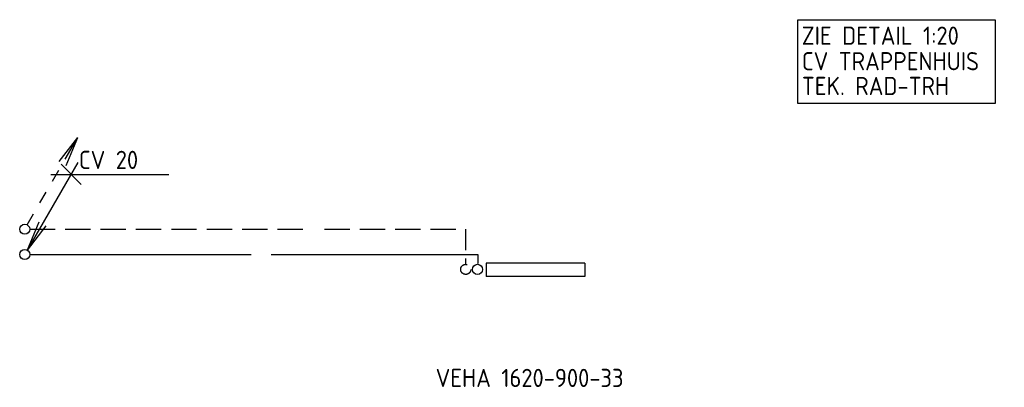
# Model space of a CAD drawing. Header units: millimetres. Extents: x -66973 to 4776, y 7615 to 52542.
# Tile 5 of 8: x -35223 to -25487, y 19449 to 23086. Entities that reach past the tile are written whole.
import ezdxf
from ezdxf.enums import TextEntityAlignment as Align

# ---------------------------------------------------------------- set-up
doc = ezdxf.new("R2010")
doc.units = ezdxf.units.MM
doc.header["$LTSCALE"] = 50
doc.linetypes.add('2322107', pattern=[2000, 1000, 1000])
doc.linetypes.add('2322108', pattern=[7, 5, -2])
for name, color, linetype in [('60', 7, 'Continuous'), ('60-TXT', 1, 'Continuous'), ('SYM-W', 7, 'Continuous'), ('WL561---_AANVOER', 10, 'Continuous'), ('WL561---_RETOUR', 10, 'Continuous')]:
    doc.layers.add(name, color=color, linetype=linetype)
doc.styles.add('ISO', font='ISO.SHX')

# ---------------------------------------------------------------- blocks, each defined once
blk = doc.blocks.new('002')
at = {"layer": '60', "color": 1, "linetype": 'Continuous'}
for p in [(-5.25, -9.093), (-2.083, -2.822), (-1.402, -3.215)]:
    blk.add_line(p, (-0.25, -0.433), dxfattribs=at)
blk.add_circle((0, 0), 0.5, dxfattribs=at)
blk = doc.blocks.new('004')
at = {"layer": '60', "color": 1, "linetype": 'Continuous'}
for p, q in [((3.417, 6.704), (5.25, 9.093)), ((4, 6.928), (5.25, 9.093)), ((4.098, 6.311), (5.25, 9.093)), ((2.75, 4.763), (3.375, 5.846)), ((1.5, 2.598), (2.125, 3.681)), ((0.25, 0.433), (0.875, 1.516))]:
    blk.add_line(p, q, dxfattribs=at)
blk.add_circle((0, 0), 0.5, dxfattribs=at)
blk = doc.blocks.new('$MAAT')
at = {"layer": 'SYM-W', "color": 1}
blk.add_line((1, 1), (-1, -1), dxfattribs=at)

msp = doc.modelspace()

# ---------------------------------------------------------------- linework, layer by layer
at = {"layer": '60', "color": 7}
msp.add_line((-34916.3, 21555.1), (-33748.5, 21555.1), dxfattribs=at)
at = {"layer": '60-TXT', "color": 3}
msp.add_lwpolyline([(-27529.9, 22257.1), (-27529.9, 23086.3), (-25578.4, 23086.3), (-25578.4, 22257.1)], close=True, dxfattribs=at)
msp.add_lwpolyline([(-30098.8, 20778.3, 0, 50, 0), (-30026.7, 20909.8, 0, 0, 0), (-29925.6, 21093.9, 0, 0, 0), (-27535, 22678.2, 0, 0, 0)], format="xyseb", dxfattribs=at)
at = {"layer": 'SYM-W', "color": 2}
for p, q in [((-29636, 20678), (-30611, 20678)), ((-30611, 20678), (-30611, 20544.8)), ((-29636, 20678), (-29636, 20544.8)), ((-29636, 20544.8), (-30611, 20544.8))]:
    msp.add_line(p, q, dxfattribs=at)
at = {"layer": 'WL561---_AANVOER', "linetype": '2322107'}
for p, q in [((-35123.3, 20762.7), (-32935.6, 20762.7)), ((-32735.6, 20762.7), (-30694, 20762.7)), ((-30694, 20762.7), (-30694, 20674.6))]:
    msp.add_line(p, q, dxfattribs=at)
msp.add_circle((-30696.6, 20615.7), 50, dxfattribs=at)
at = {"layer": 'WL561---_RETOUR', "linetype": '2322108'}
for p, q in [((-35123.3, 21012.7), (-32342.3, 21012.7)), ((-32209.9, 21012.7), (-30813.5, 21012.7)), ((-30813.5, 21012.7), (-30813.5, 20806.3)), ((-30813.5, 20724), (-30813.5, 20665.4))]:
    msp.add_line(p, q, dxfattribs=at)
msp.add_circle((-30812.6, 20615.7), 50, dxfattribs=at)

# ---------------------------------------------------------------- block references
at = {"layer": '60', "linetype": 'Continuous', "xscale": 100, "yscale": 100, "zscale": 100}
msp.add_blockref('004', (-35173.3, 21012.7), dxfattribs=at)
at = {"layer": '60', "color": 7, "xscale": 100, "yscale": 100, "zscale": 100, "rotation": 90}
msp.add_blockref('$MAAT', (-34714.2, 21555.1), dxfattribs=at)
at = {"layer": 'WL561---_AANVOER', "linetype": '2322107', "xscale": 100, "yscale": 100, "zscale": 100, "rotation": 180}
msp.add_blockref('002', (-35173.3, 20762.7), dxfattribs=at)

# ---------------------------------------------------------------- texts
at = {"layer": '60', "color": 7, "style": 'ISO'}
msp.add_text('CV 20', height=180, dxfattribs=at).set_placement((-34637.9, 21555.1), align=Align.BOTTOM_LEFT)
msp.add_text('VEHA 1620-900-33', height=180, dxfattribs=at).set_placement((-31110.4, 19451.8))
at = {"layer": '60-TXT', "color": 2, "style": 'ISO'}
for s, p in [(' ZIE DETAIL 1:20', (-27593.2, 22837.8)), ('CV TRAPPENHUIS', (-27489, 22585.5)), ('TEK. RAD-TRH', (-27489, 22340.5))]:
    msp.add_text(s, height=180, dxfattribs=at).set_placement(p)

doc.saveas('drawing.dxf')
